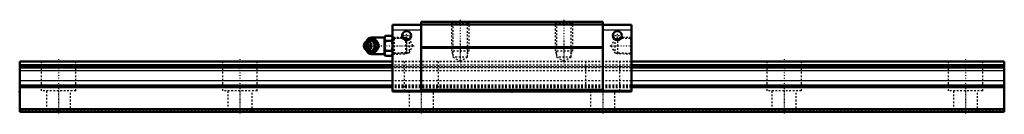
# Model space of a CAD drawing. Header units: millimetres. Extents: x -22 to 548, y -1 to 53.
import ezdxf

# ---------------------------------------------------------------- set-up
doc = ezdxf.new("R2010")
doc.units = ezdxf.units.MM
doc.linetypes.add('Center', pattern=[1.5, 0.45, -0.5, 0.05, -0.5])
doc.linetypes.add('Dashed', pattern=[2, 1, -1])
for name, color, linetype, lineweight in [('2d ConnectionPoints', 7, 'Continuous', 50), ('AM_0', 7, 'Continuous', 50), ('AM_4', 3, 'Continuous', 25), ('AM_5', 3, 'Continuous', 25), ('AM_7', 7, 'Center', 25), ('AM_9', 6, 'Dashed', 25)]:
    doc.layers.add(name, color=color, linetype=linetype, lineweight=lineweight)

# ---------------------------------------------------------------- blocks, each defined once
blk = doc.blocks.new('1_B_PT1_8_grease_nipple_joint1_SVR_0_in_SVS45R1SS570LG2250BPT1821590001_0')
at = {"layer": 'AM_0'}
for p, q in [((177.5, 40.06), (177.14, 39.54)), ((179.28, 41.32), (179.49, 41.6)), ((179.49, 41.6), (183.63, 41.6)), ((188.7, 42.9), (181.2, 42.9)), ((189.22, 43.87), (188.7, 42.98)), ((188.7, 42.98), (188.7, 33.22)), ((189.22, 43.87), (192.88, 43.87)), ((189.22, 40.99), (192.88, 40.99)), ((193.4, 42.98), (192.88, 43.87)), ((177.14, 36.66), (177.5, 36.14)), ((179.49, 34.6), (179.27, 34.88)), ((179.49, 34.6), (183.63, 34.6)), ((185.11, 38.1), (185.51, 38.1)), ((189.22, 35.21), (192.88, 35.21)), ((181.2, 33.3), (188.7, 33.3)), ((188.7, 33.22), (189.22, 32.33)), ((189.22, 32.33), (192.88, 32.33)), ((192.88, 32.33), (193.4, 33.22))]:
    blk.add_line(p, q, dxfattribs=at)
for points in [[(183.23, 41.6), (183.42, 41.05), (183.64, 40.47), (183.82, 40.06), (184.05, 39.64), (184.36, 39.14), (184.7, 38.65), (185.11, 38.1)], [(185.51, 38.1), (185.38, 38.46), (185.25, 38.83), (185.08, 39.23), (184.89, 39.63), (184.58, 40.19), (184.23, 40.76), (183.93, 41.19), (183.63, 41.6)], [(189.22, 43.87), (189.02, 43.5), (188.88, 43.12), (188.79, 42.72), (188.77, 42.33), (188.81, 41.99), (188.9, 41.66), (189.04, 41.32), (189.22, 40.99)], [(189.22, 40.99), (189.03, 40.27), (188.89, 39.55), (188.8, 38.8), (188.77, 38.05), (188.8, 37.34), (188.89, 36.63), (189.03, 35.92), (189.22, 35.21)], [(192.88, 40.99), (193.08, 41.36), (193.22, 41.74), (193.31, 42.14), (193.33, 42.53), (193.29, 42.87), (193.2, 43.2), (193.06, 43.54), (192.88, 43.87)], [(192.88, 35.21), (193.07, 35.93), (193.21, 36.65), (193.3, 37.4), (193.33, 38.15), (193.3, 38.86), (193.21, 39.57), (193.07, 40.28), (192.88, 40.99)], [(185.11, 38.1), (184.7, 37.55), (184.3, 36.97), (184.05, 36.56), (183.82, 36.14), (183.6, 35.64), (183.42, 35.15), (183.23, 34.6)], [(183.63, 34.6), (183.9, 34.96), (184.15, 35.33), (184.41, 35.73), (184.65, 36.13), (184.95, 36.69), (185.2, 37.26), (185.36, 37.69), (185.51, 38.1)], [(189.22, 35.21), (189.02, 34.84), (188.88, 34.46), (188.79, 34.06), (188.77, 33.67), (188.81, 33.33), (188.9, 33), (189.04, 32.66), (189.22, 32.33)], [(192.88, 32.33), (193.08, 32.7), (193.22, 33.08), (193.31, 33.48), (193.33, 33.87), (193.29, 34.21), (193.2, 34.54), (193.06, 34.88), (192.88, 35.21)]]:
    blk.add_lwpolyline(points, dxfattribs=at)
for centre, radius, start, end in [((181.2, 39.9), 3, 90, 159.9436), ((179.96, 38.1), 3.3, 270, 90), ((181.2, 36.3), 3, 200.0564, 270)]:
    blk.add_arc(centre, radius, start, end, dxfattribs=at)
for major_axis in [(0, 2.42), (0, -1.01)]:
    blk.add_ellipse((178.95, 38.1), major_axis=major_axis, ratio=0.927184, dxfattribs=at)
blk.add_ellipse((179.96, 38.1), major_axis=(0, 3.3), ratio=0.927184, start_param=2.207257, end_param=7.217521, dxfattribs=at)
at = {"layer": 'AM_4'}
for p, q in [((181.2, 42.9), (181.2, 41.61)), ((181.2, 34.59), (181.2, 33.3))]:
    blk.add_line(p, q, dxfattribs=at)
blk.add_ellipse((180.78, 38.1), major_axis=(0, 2.94), ratio=0.927184, start_param=3.533104, end_param=5.891674, dxfattribs=at)
at = {"layer": 'AM_5', "linetype": 'Dashed'}
for p, q in [((193.4, 42.96), (194.38, 42.36)), ((201.38, 42.18), (194.38, 42.36)), ((194.4, 33.24), (194.4, 42.96)), ((193.4, 33.24), (194.38, 33.84)), ((201.38, 34.02), (194.38, 33.84))]:
    blk.add_line(p, q, dxfattribs=at)
at = {"layer": 'AM_9'}
for p, q in [((178.2, 39.9), (178.2, 36.3)), ((181.2, 41.61), (181.2, 34.59)), ((200.82, 42.77), (193.4, 42.96)), ((201.4, 42.16), (200.82, 42.77)), ((200.82, 42.77), (200.82, 33.43)), ((201.4, 42.16), (201.4, 34.04)), ((177.61, 38.1), (178.01, 38.1)), ((183.24, 38.14), (183.24, 38.1)), ((183.24, 38.1), (183.24, 37.97)), ((193.4, 33.24), (200.82, 33.43)), ((200.82, 33.43), (201.4, 34.04))]:
    blk.add_line(p, q, dxfattribs=at)
for points in [[(179.88, 41.6), (179.76, 41.24), (179.62, 40.87), (179.46, 40.47), (179.26, 40.07), (178.96, 39.51), (178.61, 38.94), (178.31, 38.51), (178.01, 38.1)], [(178.08, 38.48), (178.12, 38.71), (178.2, 39.02), (178.31, 39.32), (178.45, 39.6), (178.62, 39.87), (178.81, 40.11), (179.03, 40.33), (179.27, 40.52), (179.52, 40.67), (179.79, 40.8), (180.08, 40.89), (180.37, 40.94), (180.66, 40.96), (180.96, 40.94), (181.25, 40.88), (181.54, 40.79), (181.81, 40.66), (182.07, 40.49), (182.29, 40.31)], [(178.23, 39.69), (178.43, 40.06), (178.74, 40.56), (179.08, 41.05), (179.28, 41.32)], [(180.7, 34.94), (180.58, 34.92), (180.26, 34.91), (179.94, 34.96), (179.64, 35.06), (179.36, 35.22), (179.12, 35.42), (178.91, 35.66), (178.73, 35.95), (178.59, 36.26), (178.42, 36.83), (178.34, 37.42), (178.31, 38.33), (178.4, 39.24), (178.5, 39.67), (178.65, 40.09), (178.87, 40.48), (179.15, 40.81), (179.45, 41.03), (179.78, 41.19), (180.07, 41.27), (180.38, 41.29), (180.7, 41.26)], [(180.7, 41.26), (180.85, 41.22), (180.98, 41.18), (181.09, 41.13), (181.2, 41.08)], [(181.2, 35.12), (181.81, 35.46), (182.34, 35.82), (182.79, 36.19), (183.16, 36.58), (183.45, 36.99), (183.64, 37.4), (183.75, 37.81), (183.77, 38.23), (183.69, 38.65), (183.53, 39.06), (183.28, 39.47), (182.94, 39.87), (182.51, 40.25), (182.01, 40.61), (181.43, 40.96), (181.2, 41.08)], [(177.61, 38.1), (177.8, 38.65), (177.89, 38.9)], [(177.97, 37.09), (177.8, 37.55), (177.61, 38.1)], [(178.01, 38.1), (178.27, 37.74), (178.53, 37.37), (178.79, 36.97), (179.03, 36.57), (179.33, 36.01), (179.58, 35.44), (179.74, 35.01), (179.88, 34.6)], [(182.52, 36.12), (182.37, 35.96), (182.14, 35.76), (181.89, 35.59), (181.62, 35.45), (181.34, 35.35), (181.05, 35.28), (180.76, 35.24), (180.46, 35.25), (180.17, 35.29), (179.88, 35.37), (179.6, 35.49), (179.34, 35.64), (179.09, 35.82), (178.87, 36.03), (178.66, 36.27), (178.49, 36.53), (178.34, 36.81), (178.22, 37.11), (178.13, 37.42), (178.08, 37.74), (178.08, 37.77)], [(179.27, 34.88), (179.08, 35.15), (178.68, 35.73), (178.43, 36.14), (178.2, 36.56), (178.18, 36.61)], [(181.2, 35.12), (181.08, 35.06), (180.96, 35.01), (180.83, 34.97), (180.7, 34.94)]]:
    blk.add_lwpolyline(points, dxfattribs=at)
for centre, start, end in [((181.2, 39.9), 159.9436, 180), ((181.2, 36.3), 180, 200.0564)]:
    blk.add_arc(centre, 3, start, end, dxfattribs=at)
for centre, major_axis, start_param, end_param in [((179.96, 38.1), (0, 3.3), 0.934336, 2.207257), ((181.98, 38.1), (0, -3.44), 3.553259, 5.871519), ((180.78, 38.1), (0, 2.94), 5.891674, 6.974556), ((181.98, 38.1), (0, 3.44), 2.729926, 6.694852), ((180.78, 38.1), (0, 2.94), 2.386065, 3.533104)]:
    blk.add_ellipse(centre, major_axis=major_axis, ratio=0.927184, start_param=start_param, end_param=end_param, dxfattribs=at)
blk.add_ellipse((180.52, 38.1), major_axis=(0, -2.94), ratio=0.927184, dxfattribs=at)
blk = doc.blocks.new('2_SVR_45R1SSB_PT1_81_Slide_0_in_SVS45R1SS570LG2250BPT1821590001_0')
at = {"layer": 'AM_0'}
for p, q in [((210, 52), (210, 11.6)), ((315, 52), (210, 52)), ((315, 52), (315, 11.6)), ((210, 50.2), (193.4, 50.2)), ((193.4, 50.2), (193.4, 11.6)), ((315, 50.4), (210, 50.4)), ((331.6, 50.2), (315, 50.2)), ((331.6, 50.2), (331.6, 11.6)), ((315, 37.3), (210, 37.3)), ((315, 37.01), (210, 37.01)), ((210, 12.1), (193.4, 12.1)), ((331.6, 11.6), (193.4, 11.6)), ((315, 12.69), (210, 12.69)), ((331.6, 12.1), (315, 12.1))]:
    blk.add_line(p, q, dxfattribs=at)
for centre in [(201.5, 44), (323.5, 44)]:
    blk.add_circle(centre, 2.6, dxfattribs=at)
at = {"layer": 'AM_4'}
for p, q in [((210, 47.2), (193.4, 47.2)), ((331.6, 47.2), (315, 47.2))]:
    blk.add_line(p, q, dxfattribs=at)
at = {"layer": 'AM_5', "linetype": 'Dashed'}
for p, q in [((227.5, 52), (227.5, 35)), ((237.5, 52), (237.5, 35)), ((287.5, 52), (287.5, 35)), ((297.5, 52), (297.5, 35)), ((202.18, 42.16), (201.4, 42.76)), ((201.4, 42.76), (201.4, 33.44)), ((322.82, 42.16), (323.6, 42.76)), ((331.6, 42.96), (323.6, 42.76)), ((323.6, 42.76), (323.6, 33.44)), ((237.5, 35), (227.5, 35)), ((228.31, 33.3), (227.5, 35)), ((236.69, 33.3), (237.5, 35)), ((297.5, 35), (287.5, 35)), ((288.31, 33.3), (287.5, 35)), ((296.69, 33.3), (297.5, 35)), ((202.18, 34.04), (201.4, 33.44)), ((322.82, 34.04), (323.6, 33.44)), ((331.6, 33.24), (323.6, 33.44))]:
    blk.add_line(p, q, dxfattribs=at)
at = {"layer": 'AM_7'}
for p, q in [((232.5, 53.14), (232.5, 28.04)), ((292.5, 53.14), (292.5, 28.04)), ((201.5, 41.27), (201.5, 46.73)), ((323.5, 41.27), (323.5, 46.73)), ((198.77, 44), (204.23, 44)), ((320.77, 44), (326.23, 44)), ((177.44, 38.1), (205.77, 38.1)), ((319.23, 38.1), (332.19, 38.1))]:
    blk.add_line(p, q, dxfattribs=at)
at = {"layer": 'AM_9'}
for p, q in [((315, 51.7), (210, 51.7)), ((227.5, 52), (228.31, 51.19)), ((236.69, 51.19), (237.5, 52)), ((287.5, 52), (288.31, 51.19)), ((296.69, 51.19), (297.5, 52)), ((228.31, 51.19), (228.31, 31.6)), ((236.69, 51.19), (228.31, 51.19)), ((236.69, 31.6), (236.69, 51.19)), ((288.31, 51.19), (288.31, 31.6)), ((296.69, 51.19), (288.31, 51.19)), ((296.69, 31.6), (296.69, 51.19)), ((193.97, 42.37), (193.4, 42.96)), ((202.98, 42.14), (193.97, 42.37)), ((193.97, 42.37), (193.97, 33.83)), ((205.18, 38.1), (202.98, 42.14)), ((202.98, 42.14), (202.98, 34.06)), ((322.02, 42.14), (319.82, 38.1)), ((331.03, 42.37), (322.02, 42.14)), ((322.02, 42.14), (322.02, 34.06)), ((331.6, 42.96), (331.03, 42.37)), ((331.03, 42.37), (331.03, 33.83)), ((202.98, 34.06), (205.18, 38.1)), ((319.82, 38.1), (322.02, 34.06)), ((193.4, 33.24), (193.97, 33.83)), ((331.6, 29), (193.4, 29)), ((331.6, 28.91), (193.4, 28.91)), ((193.97, 33.83), (202.98, 34.06)), ((228.31, 31.6), (232.5, 29.18)), ((236.69, 31.6), (228.31, 31.6)), ((232.5, 29.18), (236.69, 31.6)), ((288.31, 31.6), (292.5, 29.18)), ((296.69, 31.6), (288.31, 31.6)), ((292.5, 29.18), (296.69, 31.6)), ((322.02, 34.06), (331.03, 33.83)), ((331.03, 33.83), (331.6, 33.24)), ((331.6, 27), (193.4, 27)), ((331.6, 26.97), (193.4, 26.97)), ((331.6, 26.97), (193.4, 26.97)), ((193.4, 26.1), (331.6, 26.1)), ((331.6, 25.53), (193.4, 25.53)), ((331.6, 25.5), (193.4, 25.5)), ((331.6, 25.46), (193.4, 25.46)), ((331.6, 23.69), (193.4, 23.69)), ((331.6, 23.59), (193.4, 23.59)), ((331.6, 17.85), (193.4, 17.85)), ((331.6, 17.78), (193.4, 17.78)), ((331.6, 15.4), (193.4, 15.4)), ((331.6, 14.97), (193.4, 14.97)), ((331.6, 14.23), (193.4, 14.23)), ((331.6, 13.8), (193.4, 13.8))]:
    blk.add_line(p, q, dxfattribs=at)
blk = doc.blocks.new('3_SVR_45R57022_5_R_Track_0_in_SVS45R1SS570LG2250BPT1821590001_0')
at = {"layer": 'AM_0'}
for p, q in [((193.4, 29), (-22.5, 29)), ((-22.5, 29), (-22.5, 0)), ((547.5, 29), (331.6, 29)), ((547.5, 29), (547.5, 0)), ((193.4, 27), (-22.5, 27)), ((193.4, 25.5), (-22.5, 25.5)), ((547.5, 27), (331.6, 27)), ((547.5, 25.5), (331.6, 25.5)), ((547.5, 1.5), (-22.5, 1.5)), ((547.5, 0), (-22.5, 0))]:
    blk.add_line(p, q, dxfattribs=at)
at = {"layer": 'AM_4'}
for p, q in [((193.4, 28.91), (-22.5, 28.91)), ((547.5, 28.91), (331.6, 28.91)), ((193.4, 23.69), (-22.5, 23.69)), ((193.4, 23.59), (-22.5, 23.59)), ((547.5, 23.69), (331.6, 23.69)), ((547.5, 23.59), (331.6, 23.59)), ((193.4, 17.85), (-22.5, 17.85)), ((193.4, 17.78), (-22.5, 17.78)), ((547.5, 17.85), (331.6, 17.85)), ((547.5, 17.78), (331.6, 17.78)), ((193.4, 15.4), (-22.5, 15.4)), ((193.4, 14.97), (-22.5, 14.97)), ((193.4, 14.23), (-22.5, 14.23)), ((193.4, 13.8), (-22.5, 13.8)), ((547.5, 15.4), (331.6, 15.4)), ((547.5, 14.97), (331.6, 14.97)), ((547.5, 14.23), (331.6, 14.23)), ((547.5, 13.8), (331.6, 13.8))]:
    blk.add_line(p, q, dxfattribs=at)
at = {"layer": 'AM_7'}
for p, q in [((0, 30.45), (0, -1.45)), ((105, 30.45), (105, -1.45)), ((210, 30.45), (210, -1.45)), ((315, 30.45), (315, -1.45)), ((420, 30.45), (420, -1.45)), ((525, 30.45), (525, -1.45))]:
    blk.add_line(p, q, dxfattribs=at)
at = {"layer": 'AM_9'}
for p, q in [((-10, 29), (-10, 12)), ((10, 12), (10, 29)), ((95, 29), (95, 12)), ((115, 12), (115, 29)), ((331.6, 29), (193.4, 29)), ((331.6, 28.91), (193.4, 28.91)), ((200, 29), (200, 12)), ((220, 12), (220, 29)), ((305, 29), (305, 12)), ((325, 12), (325, 29)), ((410, 29), (410, 12)), ((430, 12), (430, 29)), ((515, 29), (515, 12)), ((535, 12), (535, 29)), ((547.5, 26.97), (-22.5, 26.97)), ((547.5, 26.97), (-22.5, 26.97)), ((-22.5, 26.1), (547.5, 26.1)), ((547.5, 25.53), (-22.5, 25.53)), ((547.5, 25.46), (-22.5, 25.46)), ((331.6, 27), (193.4, 27)), ((331.6, 25.5), (193.4, 25.5)), ((331.6, 23.69), (193.4, 23.69)), ((331.6, 23.59), (193.4, 23.59)), ((331.6, 17.85), (193.4, 17.85)), ((331.6, 17.78), (193.4, 17.78)), ((10, 12), (-10, 12)), ((-7, 12), (-7, 0)), ((7, 0), (7, 12)), ((115, 12), (95, 12)), ((98, 12), (98, 0)), ((112, 0), (112, 12)), ((331.6, 15.4), (193.4, 15.4)), ((331.6, 14.97), (193.4, 14.97)), ((331.6, 14.23), (193.4, 14.23)), ((331.6, 13.8), (193.4, 13.8)), ((220, 12), (200, 12)), ((203, 12), (203, 0)), ((217, 0), (217, 12)), ((325, 12), (305, 12)), ((308, 12), (308, 0)), ((322, 0), (322, 12)), ((430, 12), (410, 12)), ((413, 12), (413, 0)), ((427, 0), (427, 12)), ((535, 12), (515, 12)), ((518, 12), (518, 0)), ((532, 0), (532, 12)), ((547.5, 0.5), (-22.5, 0.5))]:
    blk.add_line(p, q, dxfattribs=at)

msp = doc.modelspace()

# ---------------------------------------------------------------- linework, layer by layer
at = {"layer": '2d ConnectionPoints'}
for p in [(193.4, 38.1), (331.6, 38.1), (-22.5, 11.6), (262.5, 11.6), (0, 0), (0, 0)]:
    msp.add_point(p, dxfattribs=at)

# ---------------------------------------------------------------- block references
for name in ['2_SVR_45R1SSB_PT1_81_Slide_0_in_SVS45R1SS570LG2250BPT1821590001_0', '1_B_PT1_8_grease_nipple_joint1_SVR_0_in_SVS45R1SS570LG2250BPT1821590001_0', '3_SVR_45R57022_5_R_Track_0_in_SVS45R1SS570LG2250BPT1821590001_0']:
    msp.add_blockref(name, (0, 0))

doc.saveas('drawing.dxf')
